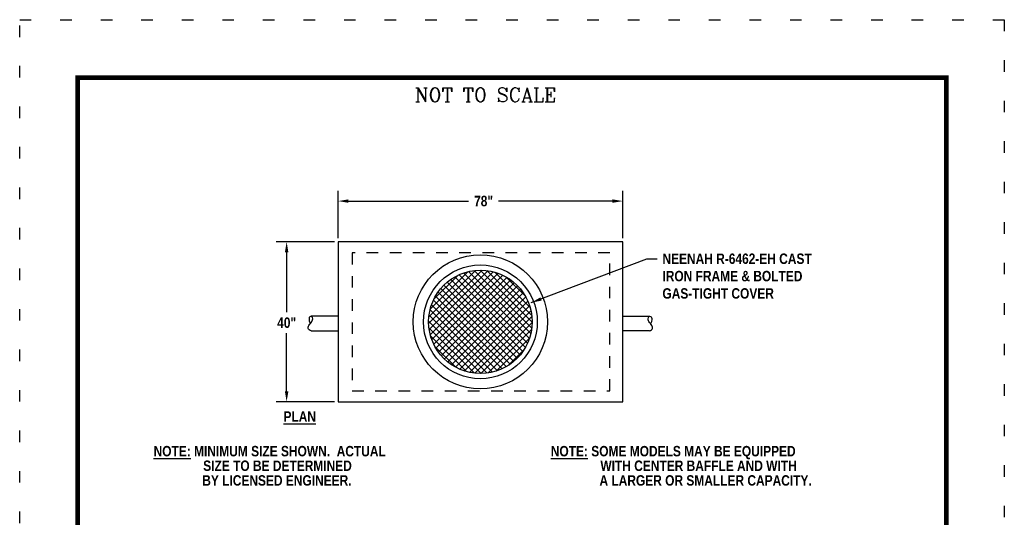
# Model space of a CAD drawing. Header units: feet. Extents: x 7.2 to 15.8, y 14.4 to 25.4.
# Tile 149 of 149: x 7.2 to 15.8, y 21.1 to 25.4. Entities that reach past the tile are written whole.
import ezdxf

# ---------------------------------------------------------------- set-up
doc = ezdxf.new("R2010")
doc.units = ezdxf.units.FT
doc.header["$MEASUREMENT"] = 0
doc.linetypes.add('DASH', pattern=[0.6, 0.5, -0.1])
doc.linetypes.add('DOT2', pattern=[0.125, 0, -0.125])
doc.layers.get('DEFPOINTS').update_dxf_attribs({"linetype": 'CONTINUOUS'})
for name, color, linetype in [('BORDER', 7, 'CONTINUOUS'), ('CONCVAULT', 7, 'CONTINUOUS'), ('DIMENSIONS', 7, 'CONTINUOUS'), ('TEXT', 7, 'CONTINUOUS')]:
    doc.layers.add(name, color=color, linetype=linetype)
doc.styles.add('STYLE3', font='romanc.shx')
doc.styles.add('TECHNICAL', font='techb___.ttf')
doc.dimstyles.get("Standard").update_dxf_attribs({"dimtxt": 0.18, "dimasz": 0.18, "dimexe": 0.18, "dimexo": 0.0625, "dimgap": 0.09, "dimtad": 0, "dimtih": 1, "dimtoh": 1, "dimdec": 4, "dimzin": 0, "dimdsep": 46, "dimtxsty": 'Standard', "dimcen": 0.09, "dimadec": 0, "dimazin": 0, "dimtfac": 1, "dimtdec": 4, "dimtofl": 0, "dimtmove": 0, "dimatfit": 3, "dimfxl": 1, "dimtolj": 1, "dimtzin": 0, "dimarcsym": 0})

# ---------------------------------------------------------------- blocks, each defined once
blk = doc.blocks.new('*D0')
at = {"layer": 'DEFPOINTS', "color": 0, "transparency": 16777216}
for p in [(12.4561, 23.8162), (9.9985, 23.4635), (12.4561, 23.4635)]:
    blk.add_point(p, dxfattribs=at)
at = {"layer": 'DIMENSIONS', "color": 0, "lineweight": -2, "transparency": 16777216}
for p, q in [((9.9985, 23.4948), (9.9985, 23.9062)), ((12.4561, 23.4948), (12.4561, 23.9062)), ((10.0885, 23.8162), (11.1249, 23.8162)), ((12.3661, 23.8162), (11.384, 23.8162))]:
    blk.add_line(p, q, dxfattribs=at)
at = {"layer": 'DIMENSIONS', "color": 0, "transparency": 16777216}
for points in [[(10.0885, 23.8312), (10.0885, 23.8012), (9.9985, 23.8162)], [(12.3661, 23.8312), (12.3661, 23.8012), (12.4561, 23.8162)]]:
    blk.add_solid(points, dxfattribs=at)
at = {"layer": 'DIMENSIONS', "color": 7, "transparency": 16777216, "insert": (11.2545, 23.8162), "char_height": 0.09, "attachment_point": 5, "style": 'TECHNICAL'}
blk.add_mtext('\\A1;78"', dxfattribs=at)
blk = doc.blocks.new('*D1')
at = {"layer": 'DEFPOINTS', "color": 0, "transparency": 16777216}
for p in [(9.5544, 23.4635), (9.9985, 23.4635), (9.9985, 22.0825)]:
    blk.add_point(p, dxfattribs=at)
at = {"layer": 'DIMENSIONS', "color": 0, "lineweight": -2, "transparency": 16777216}
for p, q in [((9.9672, 23.4635), (9.4644, 23.4635)), ((9.5544, 23.3735), (9.5544, 22.856)), ((9.5544, 22.1725), (9.5544, 22.6743)), ((9.9672, 22.0825), (9.4644, 22.0825))]:
    blk.add_line(p, q, dxfattribs=at)
at = {"layer": 'DIMENSIONS', "color": 0, "transparency": 16777216}
for points in [[(9.5394, 23.3735), (9.5694, 23.3735), (9.5544, 23.4635)], [(9.5394, 22.1725), (9.5694, 22.1725), (9.5544, 22.0825)]]:
    blk.add_solid(points, dxfattribs=at)
at = {"layer": 'DIMENSIONS', "color": 7, "transparency": 16777216, "insert": (9.5544, 22.7651), "char_height": 0.09, "attachment_point": 5, "style": 'TECHNICAL'}
blk.add_mtext('\\A1;40"', dxfattribs=at)

msp = doc.modelspace()

# ---------------------------------------------------------------- hatches: boundary and pattern name
at = {"layer": 'CONCVAULT'}
h = msp.add_hatch(dxfattribs=at)
h.set_pattern_fill('NET', color=256, scale=0.3125, angle=45, style=0)
h.set_pattern_definition([(45, (5.598217, 14.758383), (-0.02762136, 0.02762136), []), (135, (5.598217, 14.758383), (-0.02762136, -0.02762136), [])])
h.paths.add_polyline_path([(10.78033, 22.77277, 1), (11.67399, 22.77277, 1)])

# ---------------------------------------------------------------- linework, layer by layer
at = {"layer": 'BORDER', "const_width": 0.04}
msp.add_lwpolyline([(7.75, 14.88376), (7.75, 24.88376), (15.25, 24.88376), (15.25, 14.88376)], close=True, dxfattribs=at)
at = {"layer": 'CONCVAULT'}
msp.add_lwpolyline([(9.99846, 22.0825), (12.45612, 22.0825), (12.45612, 23.46354), (9.99846, 23.46354)], close=True, dxfattribs=at)
at = {"layer": 'CONCVAULT', "linetype": 'DASH', "ltscale": 0.15}
msp.add_lwpolyline([(10.11975, 22.17652), (12.34485, 22.17652), (12.34485, 23.36828), (10.11975, 23.36828)], close=True, dxfattribs=at)
at = {"layer": 'CONCVAULT'}
for points in [[(9.99846, 22.82144), (9.76689, 22.82144)], [(12.45612, 22.82144), (12.6877, 22.82144)], [(9.76689, 22.69426), (9.99846, 22.69426)], [(12.6877, 22.69426), (12.45612, 22.69426)]]:
    msp.add_lwpolyline(points, dxfattribs=at)
for radius in [0.57922, 0.49145, 0.44683]:
    msp.add_circle((11.22716, 22.77277), radius, dxfattribs=at)
for points in [[(9.76689, 22.69426), (9.74098, 22.71577), (9.74727, 22.74079), (9.77234, 22.77706), (9.77806, 22.78874), (9.77709, 22.81044), (9.76689, 22.82144), (9.75362, 22.81588), (9.74766, 22.80128), (9.74959, 22.78006), (9.75827, 22.75644)], [(12.6877, 22.69426), (12.7136, 22.71577), (12.70732, 22.74079), (12.68224, 22.77706), (12.67653, 22.78874), (12.67749, 22.81044), (12.6877, 22.82144), (12.70096, 22.81588), (12.70692, 22.80128), (12.70499, 22.78006), (12.69631, 22.75644)]]:
    msp.add_spline(points, degree=3, dxfattribs=at)
at = {"layer": 'DEFPOINTS', "linetype": 'DOT2', "ltscale": 2}
msp.add_lwpolyline([(7.25, 14.38376), (7.25, 25.38376), (15.75, 25.38376), (15.75, 14.38376)], close=True, dxfattribs=at)

# ---------------------------------------------------------------- texts
at = {"layer": 'DIMENSIONS', "color": 7, "insert": (12.79879, 23.36327), "char_height": 0.09, "attachment_point": 1, "style": 'TECHNICAL'}
msp.add_mtext('NEENAH R-6462-EH CAST\\PIRON FRAME & BOLTED\\PGAS-TIGHT COVER', dxfattribs=at)
at = {"layer": 'TEXT', "color": 7}
for s, height, style, p in [('NOT TO SCALE', 0.1203954, 'STYLE3', (10.66024, 24.67332)), ('%%UPLAN', 0.09, 'TECHNICAL', (9.52722, 21.90939)), ('%%UNOTE:%%U MINIMUM SIZE SHOWN.  ACTUAL', 0.09, 'TECHNICAL', (8.40601, 21.61044)), ('%%UNOTE:%%U SOME MODELS MAY BE EQUIPPED', 0.09, 'TECHNICAL', (11.83493, 21.61044)), ('SIZE TO BE DETERMINED ', 0.09, 'TECHNICAL', (8.83421, 21.48457)), ('WITH CENTER BAFFLE AND WITH ', 0.09, 'TECHNICAL', (12.26313, 21.48457)), ('BY LICENSED ENGINEER.', 0.09, 'TECHNICAL', (8.82626, 21.35755)), ('A LARGER OR SMALLER CAPACITY.', 0.09, 'TECHNICAL', (12.25519, 21.35755))]:
    msp.add_text(s, height=height, dxfattribs=dict(at, style=style)).set_placement(p)

# ---------------------------------------------------------------- dimensions: what is measured, and where the dimension line sits
at = {"layer": 'DIMENSIONS'}
dim = msp.add_linear_dim(base=(12.45612, 23.81617), p1=(9.99846, 23.46354), p2=(12.45612, 23.46354), text='78"', dimstyle='Standard', override={"dimscale": 0.5, "dimtxsty": 'TECHNICAL', "dimclrt": 7}, dxfattribs=at)
dim.commit()
dim.dimension.update_dxf_attribs({"geometry": '*D0', "text_midpoint": (11.25447, 23.81617), "dimtype": 160})
dim = msp.add_linear_dim(base=(9.55438, 23.46354), p1=(9.99846, 22.0825), p2=(9.99846, 23.46354), angle=90, text='40"', dimstyle='Standard', override={"dimscale": 0.5, "dimtxsty": 'TECHNICAL', "dimclrt": 7}, dxfattribs=at)
dim.commit()
dim.dimension.update_dxf_attribs({"geometry": '*D1', "text_midpoint": (9.55438, 22.76515), "dimtype": 160})

# ---------------------------------------------------------------- leaders
at = {"layer": 'DIMENSIONS', "annotation_type": 0, "has_hookline": 1, "hookline_direction": 0, "text_width": 1.55789}
msp.add_leader([(11.66625, 22.93858), (12.66379, 23.31827), (12.75379, 23.31827)], dimstyle='Standard', override={"dimscale": 0.5, "dimtxsty": 'TECHNICAL', "dimclrt": 7}, dxfattribs=at)

doc.saveas('drawing.dxf')
